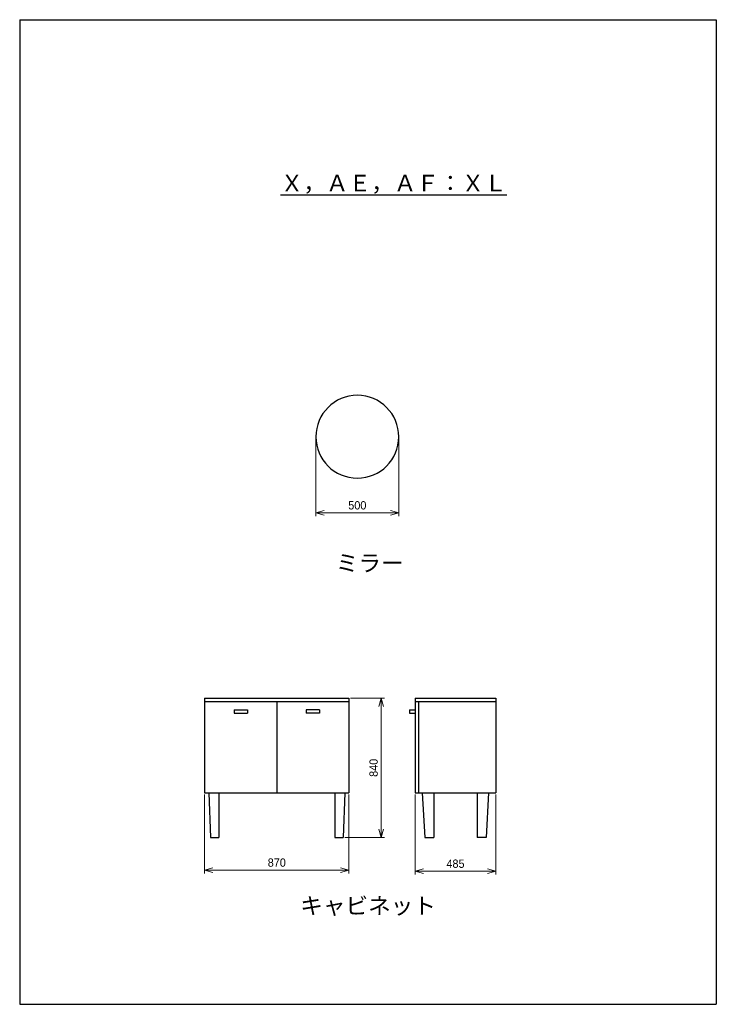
# Model space of a CAD drawing. Header units: millimetres. Extents: x 0 to 4200, y 0 to 5940.
import ezdxf

# ---------------------------------------------------------------- set-up
doc = ezdxf.new("R2010")
doc.units = ezdxf.units.MM
doc.header["$LTSCALE"] = 0.3
doc.layers.add('TEXT', color=7, linetype='Continuous', lineweight=25)
doc.layers.add('寸法', color=2, linetype='Continuous', lineweight=18)
doc.styles.add('MS Pゴシック', font='txt')
doc.dimstyles.new('コピー ～ MyDim S＝', dxfattribs={"dimscale": 20, "dimtxt": 2.5, "dimasz": 2.5, "dimexe": 1, "dimexo": 0.5, "dimgap": 1, "dimtad": 3, "dimdsep": 46, "dimtxsty": 'MS Pゴシック', "dimblk": 'OPEN30', "dimcen": 0, "dimclrd": 256, "dimclre": 256, "dimclrt": 256, "dimazin": 2, "dimtfac": 1, "dimtmove": 0, "dimatfit": 3, "dimldrblk": 'OPEN30', "dimfxl": 1, "dimlwd": 18, "dimlwe": 18, "dimarcsym": 0})

# ---------------------------------------------------------------- blocks, each defined once
blk = doc.blocks.new('_Open30')
at = {"color": 0, "lineweight": -2}
for p, q in [((-1, 0.27), (0, 0)), ((0, 0), (-1, -0.27)), ((0, 0), (-1, 0))]:
    blk.add_line(p, q, dxfattribs=at)
blk = doc.blocks.new('*D138')
at = {"layer": 'Defpoints', "color": 0}
for p in [(1115, 1276.7), (1985, 1276.7), (1985, 809.6)]:
    blk.add_point(p, dxfattribs=at)
at = {"layer": '寸法', "lineweight": 18}
for p, q in [((1115, 1266.7), (1115, 789.6)), ((1985, 1266.7), (1985, 789.6)), ((1165, 809.6), (1935, 809.6))]:
    blk.add_line(p, q, dxfattribs=at)
at = {"layer": '寸法', "lineweight": 18, "xscale": 50, "yscale": 50, "zscale": 50, "rotation": 180}
blk.add_blockref('_Open30', (1115, 809.6), dxfattribs=at)
at = {"layer": '寸法', "lineweight": 18, "xscale": 50, "yscale": 50, "zscale": 50}
blk.add_blockref('_Open30', (1985, 809.6), dxfattribs=at)
at = {"layer": '寸法', "insert": (1550, 854.6), "char_height": 50, "attachment_point": 5, "style": 'MS Pゴシック'}
blk.add_mtext('870', dxfattribs=at)
blk = doc.blocks.new('*D139')
at = {"layer": 'Defpoints', "color": 0}
for p in [(1985, 1846.7), (1950, 1006.7), (2179, 1006.7)]:
    blk.add_point(p, dxfattribs=at)
at = {"layer": '寸法', "lineweight": 18}
for p, q in [((1995, 1846.7), (2199, 1846.7)), ((2179, 1796.7), (2179, 1056.7)), ((1960, 1006.7), (2199, 1006.7))]:
    blk.add_line(p, q, dxfattribs=at)
at = {"layer": '寸法', "lineweight": 18, "xscale": 50, "yscale": 50, "zscale": 50}
for p, rotation in [((2179, 1846.7), 90), ((2179, 1006.7), 270)]:
    blk.add_blockref('_Open30', p, dxfattribs=dict(at, rotation=rotation))
at = {"layer": '寸法', "insert": (2134, 1426.7), "char_height": 50, "attachment_point": 5, "rotation": 90, "style": 'MS Pゴシック'}
blk.add_mtext('840', dxfattribs=at)
blk = doc.blocks.new('*D140')
at = {"layer": 'Defpoints', "color": 0}
for p in [(2385, 1276.7), (2870, 1276.7), (2870, 802.9)]:
    blk.add_point(p, dxfattribs=at)
at = {"layer": '寸法', "lineweight": 18}
for p, q in [((2385, 1266.7), (2385, 782.9)), ((2870, 1266.7), (2870, 782.9)), ((2435, 802.9), (2820, 802.9))]:
    blk.add_line(p, q, dxfattribs=at)
at = {"layer": '寸法', "lineweight": 18, "xscale": 50, "yscale": 50, "zscale": 50, "rotation": 180}
blk.add_blockref('_Open30', (2385, 802.9), dxfattribs=at)
at = {"layer": '寸法', "lineweight": 18, "xscale": 50, "yscale": 50, "zscale": 50}
blk.add_blockref('_Open30', (2870, 802.9), dxfattribs=at)
at = {"layer": '寸法', "insert": (2627.5, 847.9), "char_height": 50, "attachment_point": 5, "style": 'MS Pゴシック'}
blk.add_mtext('485', dxfattribs=at)
blk = doc.blocks.new('*D141')
at = {"layer": 'Defpoints', "color": 0}
for p in [(1785.7, 3424.1), (2285.7, 3424.1), (2285.7, 2965.1)]:
    blk.add_point(p, dxfattribs=at)
at = {"layer": '寸法', "lineweight": 18}
for p, q in [((1785.7, 3414.1), (1785.7, 2945.1)), ((2285.7, 3414.1), (2285.7, 2945.1)), ((1835.7, 2965.1), (2235.7, 2965.1))]:
    blk.add_line(p, q, dxfattribs=at)
at = {"layer": '寸法', "lineweight": 18, "xscale": 50, "yscale": 50, "zscale": 50, "rotation": 180}
blk.add_blockref('_Open30', (1785.7, 2965.1), dxfattribs=at)
at = {"layer": '寸法', "lineweight": 18, "xscale": 50, "yscale": 50, "zscale": 50}
blk.add_blockref('_Open30', (2285.7, 2965.1), dxfattribs=at)
at = {"layer": '寸法', "insert": (2035.7, 3010.1), "char_height": 50, "attachment_point": 5, "style": 'MS Pゴシック'}
blk.add_mtext('500', dxfattribs=at)

msp = doc.modelspace()

# ---------------------------------------------------------------- linework, layer by layer
at = {"color": 7, "linetype": 'Continuous'}
for p, q in [((1115.02, 1846.666), (1115.02, 1276.666)), ((1115.02, 1846.666), (1985.02, 1846.666)), ((1985.02, 1846.666), (1985.02, 1276.666)), ((2385.02, 1846.666), (2385.02, 1276.666)), ((2385.02, 1846.666), (2870.02, 1846.666)), ((2870.02, 1846.666), (2870.02, 1276.666)), ((1115.02, 1826.666), (1985.02, 1826.666)), ((1550.02, 1826.666), (1550.02, 1276.666)), ((2385.02, 1826.666), (2870.02, 1826.666)), ((2405.02, 1826.666), (2405.02, 1276.666)), ((1292.52, 1776.666), (1292.52, 1756.666)), ((1292.52, 1776.666), (1372.52, 1776.666)), ((1292.52, 1756.666), (1372.52, 1756.666)), ((1372.52, 1776.666), (1372.52, 1756.666)), ((1727.52, 1776.666), (1727.52, 1756.666)), ((1807.52, 1776.666), (1727.52, 1776.666)), ((1807.52, 1756.666), (1727.52, 1756.666)), ((1807.52, 1776.666), (1807.52, 1756.666)), ((2350.02, 1776.666), (2350.02, 1756.666)), ((2350.02, 1776.666), (2385.02, 1776.666)), ((2350.02, 1756.666), (2385.02, 1756.666)), ((1115.02, 1276.666), (1985.02, 1276.666)), ((1140.02, 1276.666), (1150.02, 1006.666)), ((1200.02, 1276.666), (1200.02, 1006.666)), ((1900.02, 1276.666), (1900.02, 1006.666)), ((1960.02, 1276.666), (1950.02, 1006.666)), ((2385.02, 1276.666), (2870.02, 1276.666)), ((2427.52, 1276.666), (2442.52, 1006.666)), ((2497.52, 1276.666), (2497.52, 1006.666)), ((2757.52, 1276.666), (2757.52, 1006.666)), ((2827.52, 1276.666), (2812.52, 1006.666)), ((1150.02, 1006.666), (1200.02, 1006.666)), ((1900.02, 1006.666), (1950.02, 1006.666)), ((2442.52, 1006.666), (2497.52, 1006.666)), ((2812.52, 1006.666), (2757.52, 1006.666))]:
    msp.add_line(p, q, dxfattribs=at)
msp.add_arc((2035.683, 3424.099), 250, 0, 359.99999, dxfattribs=at)
at = {"layer": 'Defpoints'}
for p, q in [((0, 5940), (0, 0)), ((0, 5940), (4200, 5940)), ((4200, 5940), (4200, 0)), ((0, 0), (4200, 0))]:
    msp.add_line(p, q, dxfattribs=at)

# ---------------------------------------------------------------- texts
at = {"layer": 'TEXT', "char_height": 100, "attachment_point": 8, "style": 'MS Pゴシック'}
for s, insert in [('{\\LＸ，ＡＥ，ＡＦ：ＸＬ}', (2255.436, 4889.547)), ('ミラー', (2110.425, 2606.351)), ('キャビネット', (2100.538, 532.319))]:
    msp.add_mtext(s, dxfattribs=dict(at, insert=insert))

# ---------------------------------------------------------------- dimensions: what is measured, and where the dimension line sits
at = {"layer": '寸法'}
for base, p1, p2, picture, middle in [((2285.683, 2965.119), (1785.683, 3424.099), (2285.683, 3424.099), '*D141', (2035.683, 3010.119)), ((1985.02, 809.557), (1115.02, 1276.666), (1985.02, 1276.666), '*D138', (1550.02, 854.557)), ((2870.02, 802.858), (2385.02, 1276.666), (2870.02, 1276.666), '*D140', (2627.52, 847.858))]:
    dim = msp.add_linear_dim(base=base, p1=p1, p2=p2, dimstyle='コピー ～ MyDim S＝', dxfattribs=at)
    dim.commit()
    dim.dimension.update_dxf_attribs({"geometry": picture, "text_midpoint": middle})
dim = msp.add_linear_dim(base=(2178.996, 1006.666), p1=(1985.02, 1846.666), p2=(1950.02, 1006.666), angle=90, dimstyle='コピー ～ MyDim S＝', dxfattribs=at)
dim.commit()
dim.dimension.update_dxf_attribs({"geometry": '*D139', "text_midpoint": (2133.996, 1426.666)})

doc.saveas('drawing.dxf')
